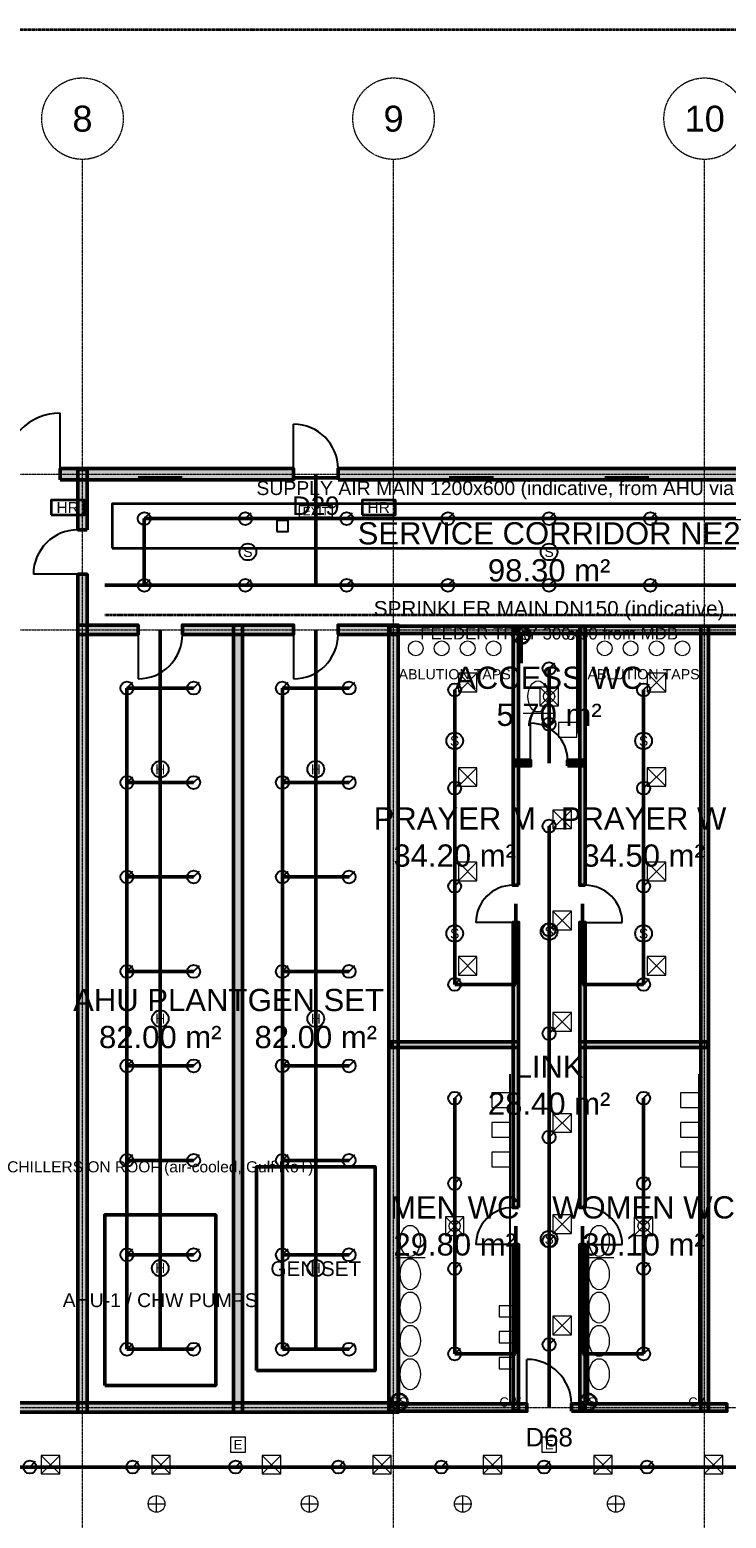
# Model space of a CAD drawing. Header units: millimetres. Extents: x -5300 to 125300, y -375 to 90375.
# Tile 6 of 9: x 62776 to 81583, y 49812 to 90000. Entities that reach past the tile are written whole.
import ezdxf
from ezdxf.enums import TextEntityAlignment as Align

# ---------------------------------------------------------------- set-up
doc = ezdxf.new("R2010")
doc.units = ezdxf.units.MM
for name, pattern in [('CENTER', [5.08, 3.175, -0.635, 0.635, -0.635]), ('DASHED', [1.524, 1.27, -0.254]), ('PHANTOM', [6.35, 3.175, -0.635, 0.635, -0.635, 0.635, -0.635])]:
    doc.linetypes.add(name, pattern=pattern)
for name, color, linetype, lineweight in [('AKS', 1, 'CENTER', 13), ('DUVAR', 7, 'Continuous', 50), ('E-ANNO-TEXT', 52, 'Continuous', 18), ('E-DB', 6, 'Continuous', 50), ('E-FALM', 230, 'Continuous', 25), ('E-LITE', 2, 'Continuous', 18), ('E-LITE-EMER', 40, 'Continuous', 18), ('E-TRAY', 210, 'DASHED', 35), ('ETIKET', 2, 'Continuous', 18), ('FP-ANNO-TEXT', 14, 'Continuous', 18), ('FP-HOSE', 20, 'Continuous', 35), ('FP-SPRK-HEAD', 1, 'Continuous', 25), ('FP-SPRK-PIPE', 12, 'Continuous', 50), ('HATCH', 8, 'Continuous', 9), ('KAPI', 3, 'Continuous', 25), ('M-ANNO-TEXT', 150, 'Continuous', 18), ('M-HVAC-EQPT', 30, 'Continuous', 50), ('M-HVAC-RCG', 3, 'Continuous', 18), ('M-HVAC-SAD', 5, 'Continuous', 35), ('M-HVAC-SCD', 4, 'Continuous', 18), ('MAHAL', 2, 'Continuous', 18), ('P-ANNO-TEXT', 94, 'Continuous', 18), ('P-DCW', 160, 'Continuous', 25), ('P-FIXT', 90, 'Continuous', 18), ('P-SANR', 34, 'Continuous', 35), ('PARSEL', 1, 'PHANTOM', 35)]:
    doc.layers.add(name, color=color, linetype=linetype, lineweight=lineweight)
doc.styles.add('TR-ARIAL', font='arial.ttf')

msp = doc.modelspace()

# ---------------------------------------------------------------- hatches: boundary and pattern name
at = {"layer": 'HATCH'}
for points in [[(63600, 77850), (69900, 77850), (69900, 78150), (63600, 78150)], [(64325, 76500), (64325, 78125), (64075, 78125), (64075, 76500)], [(71100, 77850), (82500, 77850), (82500, 78150), (71100, 78150)], [(64325, 52675), (64325, 75300), (64075, 75300), (64075, 52675)], [(64075, 73675), (65700, 73675), (65700, 73925), (64075, 73925)], [(66900, 73675), (69900, 73675), (69900, 73925), (66900, 73925)], [(68525, 52675), (68525, 73925), (68275, 73925), (68275, 52675)], [(71100, 73675), (72725, 73675), (72725, 73925), (71100, 73925)], [(72725, 52675), (72725, 73925), (72475, 73925), (72475, 52675)], [(72500, 73700), (84700, 73700), (84700, 73900), (72500, 73900)], [(75975, 66900), (75975, 73875), (75825, 73875), (75825, 66900)], [(77775, 66900), (77775, 73875), (77625, 73875), (77625, 66900)], [(81100, 52700), (81100, 73900), (80900, 73900), (80900, 52700)], [(75825, 70125), (76300, 70125), (76300, 70275), (75825, 70275)], [(77300, 70125), (77775, 70125), (77775, 70275), (77300, 70275)], [(75975, 58200), (75975, 65900), (75825, 65900), (75825, 58200)], [(77775, 58200), (77775, 65900), (77625, 65900), (77625, 58200)], [(72525, 62525), (75975, 62525), (75975, 62675), (72525, 62675)], [(77625, 62525), (81075, 62525), (81075, 62675), (77625, 62675)], [(75975, 52725), (75975, 57200), (75825, 57200), (75825, 52725)], [(77775, 52725), (77775, 57200), (77625, 57200), (77625, 52725)], [(47275, 52675), (72725, 52675), (72725, 52925), (47275, 52925)], [(72500, 52700), (76200, 52700), (76200, 52900), (72500, 52900)], [(77400, 52700), (81600, 52700), (81600, 52900), (77400, 52900)]]:
    msp.add_hatch(color=256, dxfattribs=at).paths.add_polyline_path(points)

# ---------------------------------------------------------------- linework, layer by layer
at = {"layer": 'AKS'}
for p, q in [((64200, 7100), (64200, 86500)), ((72600, 7100), (72600, 86500)), ((81000, 7100), (81000, 86500)), ((-3100, 78000), (123100, 78000)), ((-3100, 73800), (123100, 73800)), ((-3100, 52800), (123100, 52800))]:
    msp.add_line(p, q, dxfattribs=at)
for centre in [(64200, 87600), (72600, 87600), (81000, 87600)]:
    msp.add_circle(centre, 1100, dxfattribs=at)
at = {"layer": 'DUVAR'}
for p, q in [((63600, 77850), (63600, 78150)), ((69900, 77850), (69900, 78150)), ((71100, 77850), (71100, 78150)), ((64325, 76500), (64075, 76500)), ((64325, 75300), (64075, 75300)), ((65700, 73675), (65700, 73925)), ((66900, 73675), (66900, 73925)), ((69900, 73675), (69900, 73925)), ((71100, 73675), (71100, 73925)), ((76300, 70125), (76300, 70275)), ((77300, 70125), (77300, 70275)), ((75975, 66900), (75825, 66900)), ((77775, 66900), (77625, 66900)), ((75975, 65900), (75825, 65900)), ((77775, 65900), (77625, 65900)), ((75975, 58200), (75825, 58200)), ((77775, 58200), (77625, 58200)), ((75975, 57200), (75825, 57200)), ((77775, 57200), (77625, 57200)), ((76200, 52700), (76200, 52900)), ((77400, 52700), (77400, 52900))]:
    msp.add_line(p, q, dxfattribs=at)
for points in [[(63600, 77850), (69900, 77850), (69900, 78150), (63600, 78150)], [(64325, 76500), (64325, 78125), (64075, 78125), (64075, 76500)], [(71100, 77850), (82500, 77850), (82500, 78150), (71100, 78150)], [(64325, 52675), (64325, 75300), (64075, 75300), (64075, 52675)], [(64075, 73675), (65700, 73675), (65700, 73925), (64075, 73925)], [(66900, 73675), (69900, 73675), (69900, 73925), (66900, 73925)], [(68525, 52675), (68525, 73925), (68275, 73925), (68275, 52675)], [(71100, 73675), (72725, 73675), (72725, 73925), (71100, 73925)], [(72725, 52675), (72725, 73925), (72475, 73925), (72475, 52675)], [(72500, 73700), (84700, 73700), (84700, 73900), (72500, 73900)], [(75975, 66900), (75975, 73875), (75825, 73875), (75825, 66900)], [(77775, 66900), (77775, 73875), (77625, 73875), (77625, 66900)], [(81100, 52700), (81100, 73900), (80900, 73900), (80900, 52700)], [(75825, 70125), (76300, 70125), (76300, 70275), (75825, 70275)], [(77300, 70125), (77775, 70125), (77775, 70275), (77300, 70275)], [(75975, 58200), (75975, 65900), (75825, 65900), (75825, 58200)], [(77775, 58200), (77775, 65900), (77625, 65900), (77625, 58200)], [(72525, 62525), (75975, 62525), (75975, 62675), (72525, 62675)], [(77625, 62525), (81075, 62525), (81075, 62675), (77625, 62675)], [(75975, 52725), (75975, 57200), (75825, 57200), (75825, 52725)], [(77775, 52725), (77775, 57200), (77625, 57200), (77625, 52725)], [(47275, 52675), (72725, 52675), (72725, 52925), (47275, 52925)], [(72500, 52700), (76200, 52700), (76200, 52900), (72500, 52900)], [(77400, 52700), (81600, 52700), (81600, 52900), (77400, 52900)]]:
    msp.add_lwpolyline(points, close=True, dxfattribs=at)
at = {"layer": 'E-DB'}
msp.add_lwpolyline([(68900, 53800), (72100, 53800), (72100, 59300), (68900, 59300)], close=True, dxfattribs=at)
at = {"layer": 'E-FALM'}
msp.add_lwpolyline([(69450, 76450), (69750, 76450), (69750, 76750), (69450, 76750)], close=True, dxfattribs=at)
for centre in [(68666.7, 75900), (76800, 75900), (74250, 70800), (79350, 70800), (66300, 70033.3), (70500, 70033.3), (74250, 65600), (76800, 65650), (79350, 65600), (66300, 63300), (70500, 63300), (76800, 57350), (66300, 56566.7), (70500, 56566.7)]:
    msp.add_circle(centre, 225, dxfattribs=at)
at = {"layer": 'E-LITE'}
for p, q in [((66200, 49975), (66200, 50425)), ((70333.3, 49975), (70333.3, 50425)), ((74466.7, 49975), (74466.7, 50425)), ((78600, 49975), (78600, 50425)), ((65975, 50200), (66425, 50200)), ((70108.3, 50200), (70558.3, 50200)), ((74241.7, 50200), (74691.7, 50200)), ((78375, 50200), (78825, 50200))]:
    msp.add_line(p, q, dxfattribs=at)
at = {"layer": 'E-LITE', "const_width": 100}
for points in [[(65700, 77900), (66900, 77900)], [(69900, 77900), (71100, 77900)], [(74100, 77900), (75300, 77900)], [(78300, 77900), (79500, 77900)]]:
    msp.add_lwpolyline(points, dxfattribs=at)
at = {"layer": 'E-LITE'}
for centre in [(66200, 50200), (70333.3, 50200), (74466.7, 50200), (78600, 50200)]:
    msp.add_circle(centre, 225, dxfattribs=at)
at = {"layer": 'E-LITE-EMER'}
for points in [[(70050, 76850), (70950, 76850), (70950, 77150), (70050, 77150)], [(68200, 51600), (68600, 51600), (68600, 52000), (68200, 52000)], [(76600, 51600), (77000, 51600), (77000, 52000), (76600, 52000)]]:
    msp.add_lwpolyline(points, close=True, dxfattribs=at)
at = {"layer": 'E-TRAY'}
msp.add_line((64800, 74200), (88800, 74200), dxfattribs=at)
at = {"layer": 'FP-HOSE'}
for points in [[(63350, 76900), (64250, 76900), (64250, 77300), (63350, 77300)], [(71750, 76900), (72650, 76900), (72650, 77300), (71750, 77300)]]:
    msp.add_lwpolyline(points, close=True, dxfattribs=at)
at = {"layer": 'FP-SPRK-HEAD'}
for p, q in [((65866.7, 76800), (66024.2, 76957.5)), ((68600, 76800), (68757.5, 76957.5)), ((71333.3, 76800), (71490.8, 76957.5)), ((74066.7, 76800), (74224.2, 76957.5)), ((76800, 76800), (76957.5, 76957.5)), ((79533.3, 76800), (79690.8, 76957.5)), ((65866.7, 75000), (66024.2, 75157.5)), ((68600, 75000), (68757.5, 75157.5)), ((71333.3, 75000), (71490.8, 75157.5)), ((74066.7, 75000), (74224.2, 75157.5)), ((76800, 75000), (76957.5, 75157.5)), ((79533.3, 75000), (79690.8, 75157.5)), ((76800, 72750), (76957.5, 72907.5)), ((65400, 72225), (65557.5, 72382.5)), ((67200, 72225), (67357.5, 72382.5)), ((69600, 72225), (69757.5, 72382.5)), ((71400, 72225), (71557.5, 72382.5)), ((74250, 72175), (74407.5, 72332.5)), ((79350, 72175), (79507.5, 72332.5)), ((76800, 71250), (76957.5, 71407.5)), ((65400, 69675), (65557.5, 69832.5)), ((67200, 69675), (67357.5, 69832.5)), ((69600, 69675), (69757.5, 69832.5)), ((71400, 69675), (71557.5, 69832.5)), ((74250, 69525), (74407.5, 69682.5)), ((79350, 69525), (79507.5, 69682.5)), ((76800, 68500), (76957.5, 68657.5)), ((65400, 67125), (65557.5, 67282.5)), ((67200, 67125), (67357.5, 67282.5)), ((69600, 67125), (69757.5, 67282.5)), ((71400, 67125), (71557.5, 67282.5)), ((74250, 66875), (74407.5, 67032.5)), ((79350, 66875), (79507.5, 67032.5)), ((76800, 65700), (76957.5, 65857.5)), ((65400, 64575), (65557.5, 64732.5)), ((67200, 64575), (67357.5, 64732.5)), ((69600, 64575), (69757.5, 64732.5)), ((71400, 64575), (71557.5, 64732.5)), ((74250, 64225), (74407.5, 64382.5)), ((79350, 64225), (79507.5, 64382.5)), ((76800, 62900), (76957.5, 63057.5)), ((65400, 62025), (65557.5, 62182.5)), ((67200, 62025), (67357.5, 62182.5)), ((69600, 62025), (69757.5, 62182.5)), ((71400, 62025), (71557.5, 62182.5)), ((74250, 61150), (74407.5, 61307.5)), ((79350, 61150), (79507.5, 61307.5)), ((76800, 60100), (76957.5, 60257.5)), ((65400, 59475), (65557.5, 59632.5)), ((67200, 59475), (67357.5, 59632.5)), ((69600, 59475), (69757.5, 59632.5)), ((71400, 59475), (71557.5, 59632.5)), ((74250, 58850), (74407.5, 59007.5)), ((79350, 58850), (79507.5, 59007.5)), ((65400, 56925), (65557.5, 57082.5)), ((67200, 56925), (67357.5, 57082.5)), ((69600, 56925), (69757.5, 57082.5)), ((71400, 56925), (71557.5, 57082.5)), ((76800, 57300), (76957.5, 57457.5)), ((74250, 56550), (74407.5, 56707.5)), ((79350, 56550), (79507.5, 56707.5)), ((76800, 54500), (76957.5, 54657.5)), ((65400, 54375), (65557.5, 54532.5)), ((67200, 54375), (67357.5, 54532.5)), ((69600, 54375), (69757.5, 54532.5)), ((71400, 54375), (71557.5, 54532.5)), ((74250, 54250), (74407.5, 54407.5)), ((79350, 54250), (79507.5, 54407.5)), ((62777.8, 51192.9), (62935.3, 51350.4)), ((65555.6, 51192.9), (65713.1, 51350.4)), ((68333.3, 51192.9), (68490.8, 51350.4)), ((71111.1, 51192.9), (71268.6, 51350.4)), ((73888.9, 51192.9), (74046.4, 51350.4)), ((76666.7, 51192.9), (76824.2, 51350.4)), ((79444.4, 51192.9), (79601.9, 51350.4))]:
    msp.add_line(p, q, dxfattribs=at)
for centre in [(65866.7, 76800), (68600, 76800), (71333.3, 76800), (74066.7, 76800), (76800, 76800), (79533.3, 76800), (65866.7, 75000), (68600, 75000), (71333.3, 75000), (74066.7, 75000), (76800, 75000), (79533.3, 75000), (76800, 72750), (65400, 72225), (67200, 72225), (69600, 72225), (71400, 72225), (74250, 72175), (79350, 72175), (76800, 71250), (65400, 69675), (67200, 69675), (69600, 69675), (71400, 69675), (74250, 69525), (79350, 69525), (76800, 68500), (65400, 67125), (67200, 67125), (69600, 67125), (71400, 67125), (74250, 66875), (79350, 66875), (76800, 65700), (65400, 64575), (67200, 64575), (69600, 64575), (71400, 64575), (74250, 64225), (79350, 64225), (76800, 62900), (65400, 62025), (67200, 62025), (69600, 62025), (71400, 62025), (74250, 61150), (79350, 61150), (76800, 60100), (65400, 59475), (67200, 59475), (69600, 59475), (71400, 59475), (74250, 58850), (79350, 58850), (76800, 57300), (65400, 56925), (67200, 56925), (69600, 56925), (71400, 56925), (74250, 56550), (79350, 56550), (76800, 54500), (65400, 54375), (67200, 54375), (69600, 54375), (71400, 54375), (74250, 54250), (79350, 54250), (62777.8, 51192.9), (65555.6, 51192.9), (68333.3, 51192.9), (71111.1, 51192.9), (73888.9, 51192.9), (76666.7, 51192.9), (79444.4, 51192.9)]:
    msp.add_circle(centre, 175, dxfattribs=at)
at = {"layer": 'FP-SPRK-PIPE'}
for p, q in [((70500, 75000), (70500, 78000)), ((65866.7, 76800), (68600, 76800)), ((65866.7, 75000), (65866.7, 76800)), ((68600, 76800), (71333.3, 76800)), ((71333.3, 76800), (74066.7, 76800)), ((74066.7, 76800), (76800, 76800)), ((76800, 76800), (79533.3, 76800)), ((79533.3, 76800), (82266.7, 76800)), ((64800, 75000), (88800, 75000)), ((65866.7, 75000), (68600, 75000)), ((65866.7, 75000), (70500, 75000)), ((68600, 75000), (71333.3, 75000)), ((71333.3, 75000), (74066.7, 75000)), ((74066.7, 75000), (76800, 75000)), ((76800, 75000), (79533.3, 75000)), ((79533.3, 75000), (82266.7, 75000)), ((66300, 54375), (66300, 73800)), ((70500, 54375), (70500, 73800)), ((76800, 71250), (76800, 72750)), ((65400, 72225), (67200, 72225)), ((65400, 69675), (65400, 72225)), ((69600, 72225), (71400, 72225)), ((69600, 69675), (69600, 72225)), ((74250, 69525), (74250, 72175)), ((79350, 69525), (79350, 72175)), ((76800, 71250), (76800, 71250)), ((76800, 71250), (76800, 70200)), ((65400, 69675), (67200, 69675)), ((65400, 67125), (65400, 69675)), ((69600, 69675), (71400, 69675)), ((69600, 67125), (69600, 69675)), ((74250, 66875), (74250, 69525)), ((79350, 66875), (79350, 69525)), ((76800, 65700), (76800, 68500)), ((65400, 67125), (67200, 67125)), ((65400, 64575), (65400, 67125)), ((69600, 67125), (71400, 67125)), ((69600, 64575), (69600, 67125)), ((74250, 64225), (74250, 66875)), ((79350, 64225), (79350, 66875)), ((75900, 64225), (75900, 66400)), ((77700, 64225), (77700, 66400)), ((76800, 62900), (76800, 65700)), ((65400, 64575), (67200, 64575)), ((65400, 62025), (65400, 64575)), ((69600, 64575), (71400, 64575)), ((69600, 62025), (69600, 64575)), ((74250, 64225), (75900, 64225)), ((79350, 64225), (77700, 64225)), ((76800, 60100), (76800, 62900)), ((65400, 62025), (67200, 62025)), ((65400, 59475), (65400, 62025)), ((69600, 62025), (71400, 62025)), ((69600, 59475), (69600, 62025)), ((74250, 58850), (74250, 61150)), ((79350, 58850), (79350, 61150)), ((76800, 57300), (76800, 60100)), ((65400, 59475), (67200, 59475)), ((65400, 56925), (65400, 59475)), ((69600, 59475), (71400, 59475)), ((69600, 56925), (69600, 59475)), ((74250, 56550), (74250, 58850)), ((79350, 56550), (79350, 58850)), ((75900, 54250), (75900, 57700)), ((77700, 54250), (77700, 57700)), ((76800, 54500), (76800, 57300)), ((65400, 56925), (67200, 56925)), ((65400, 54375), (65400, 56925)), ((69600, 56925), (71400, 56925)), ((69600, 54375), (69600, 56925)), ((74250, 54250), (74250, 56550)), ((79350, 54250), (79350, 56550)), ((65400, 54375), (67200, 54375)), ((65400, 54375), (66300, 54375)), ((69600, 54375), (71400, 54375)), ((69600, 54375), (70500, 54375)), ((76800, 54500), (76800, 54500)), ((76800, 54500), (76800, 52800)), ((74250, 54250), (75900, 54250)), ((79350, 54250), (77700, 54250)), ((60000, 51192.9), (62777.8, 51192.9)), ((62777.8, 51192.9), (65555.6, 51192.9)), ((65555.6, 51192.9), (68333.3, 51192.9)), ((68333.3, 51192.9), (71111.1, 51192.9)), ((71111.1, 51192.9), (73888.9, 51192.9)), ((73888.9, 51192.9), (76666.7, 51192.9)), ((76666.7, 51192.9), (79444.4, 51192.9)), ((79444.4, 51192.9), (82222.2, 51192.9))]:
    msp.add_line(p, q, dxfattribs=at)
at = {"layer": 'KAPI'}
for p, q in [((63600, 78150), (63600, 79650)), ((69900, 78150), (69900, 79350)), ((64075, 75300), (62875, 75300)), ((65700, 73675), (65700, 72475)), ((69900, 73675), (69900, 72475)), ((76300, 70275), (76300, 71275)), ((75825, 65900), (74825, 65900)), ((77775, 65900), (78775, 65900)), ((75825, 57200), (74825, 57200)), ((77775, 57200), (78775, 57200)), ((76200, 52900), (76200, 54100))]:
    msp.add_line(p, q, dxfattribs=at)
for centre, radius, start, end in [((63600, 78150), 1500, 90, 180), ((69900, 78150), 1200, 0, 90), ((64075, 75300), 1200, 90, 180), ((65700, 73675), 1200, -90, 0), ((69900, 73675), 1200, -90, 0), ((76300, 70275), 1000, 0, 90), ((75825, 65900), 1000, 90, 180), ((77775, 65900), 1000, 0, 90), ((75825, 57200), 1000, 90, 180), ((77775, 57200), 1000, 0, 90), ((76200, 52900), 1200, 0, 90)]:
    msp.add_arc(centre, radius, start, end, dxfattribs=at)
at = {"layer": 'M-HVAC-EQPT'}
msp.add_lwpolyline([(64800, 53400), (67800, 53400), (67800, 58000), (64800, 58000)], close=True, dxfattribs=at)
at = {"layer": 'M-HVAC-RCG'}
for p, q in [((76550, 71750), (77050, 72250)), ((76550, 72250), (77050, 71750)), ((74000, 57450), (74500, 57950)), ((74000, 57950), (74500, 57450)), ((79100, 57450), (79600, 57950)), ((79100, 57950), (79600, 57450))]:
    msp.add_line(p, q, dxfattribs=at)
for points in [[(76550, 71750), (77050, 71750), (77050, 72250), (76550, 72250)], [(74000, 57450), (74500, 57450), (74500, 57950), (74000, 57950)], [(79100, 57450), (79600, 57450), (79600, 57950), (79100, 57950)]]:
    msp.add_lwpolyline(points, close=True, dxfattribs=at)
at = {"layer": 'M-HVAC-SAD'}
msp.add_lwpolyline([(65000, 76000), (88600, 76000), (88600, 77200), (65000, 77200)], close=True, dxfattribs=at)
at = {"layer": 'M-HVAC-SCD'}
for p, q in [((74350, 72125), (74850, 72625)), ((74350, 72625), (74850, 72125)), ((79450, 72125), (79950, 72625)), ((79450, 72625), (79950, 72125)), ((74350, 69575), (74850, 70075)), ((74350, 70075), (74850, 69575)), ((79450, 69575), (79950, 70075)), ((79450, 70075), (79950, 69575)), ((76900, 68433.3), (77400, 68933.3)), ((76900, 68933.3), (77400, 68433.3)), ((74350, 67025), (74850, 67525)), ((74350, 67525), (74850, 67025)), ((79450, 67025), (79950, 67525)), ((79450, 67525), (79950, 67025)), ((76900, 65700), (77400, 66200)), ((76900, 66200), (77400, 65700)), ((74350, 64475), (74850, 64975)), ((74350, 64975), (74850, 64475)), ((79450, 64475), (79950, 64975)), ((79450, 64975), (79950, 64475)), ((76900, 62966.7), (77400, 63466.7)), ((76900, 63466.7), (77400, 62966.7)), ((76900, 60233.3), (77400, 60733.3)), ((76900, 60733.3), (77400, 60233.3)), ((76900, 57500), (77400, 58000)), ((76900, 58000), (77400, 57500)), ((76900, 54766.7), (77400, 55266.7)), ((76900, 55266.7), (77400, 54766.7)), ((63084, 51007.7), (63584, 51507.7)), ((63084, 51507.7), (63584, 51007.7)), ((66068, 51007.7), (66568, 51507.7)), ((66068, 51507.7), (66568, 51007.7)), ((69052, 51007.7), (69552, 51507.7)), ((69052, 51507.7), (69552, 51007.7)), ((72036, 51007.7), (72536, 51507.7)), ((72036, 51507.7), (72536, 51007.7)), ((75020, 51007.7), (75520, 51507.7)), ((75020, 51507.7), (75520, 51007.7)), ((78004, 51007.7), (78504, 51507.7)), ((78004, 51507.7), (78504, 51007.7)), ((80988, 51007.7), (81488, 51507.7)), ((80988, 51507.7), (81488, 51007.7))]:
    msp.add_line(p, q, dxfattribs=at)
for points in [[(74350, 72125), (74850, 72125), (74850, 72625), (74350, 72625)], [(79450, 72125), (79950, 72125), (79950, 72625), (79450, 72625)], [(74350, 69575), (74850, 69575), (74850, 70075), (74350, 70075)], [(79450, 69575), (79950, 69575), (79950, 70075), (79450, 70075)], [(76900, 68433.3), (77400, 68433.3), (77400, 68933.3), (76900, 68933.3)], [(74350, 67025), (74850, 67025), (74850, 67525), (74350, 67525)], [(79450, 67025), (79950, 67025), (79950, 67525), (79450, 67525)], [(76900, 65700), (77400, 65700), (77400, 66200), (76900, 66200)], [(74350, 64475), (74850, 64475), (74850, 64975), (74350, 64975)], [(79450, 64475), (79950, 64475), (79950, 64975), (79450, 64975)], [(76900, 62966.7), (77400, 62966.7), (77400, 63466.7), (76900, 63466.7)], [(76900, 60233.3), (77400, 60233.3), (77400, 60733.3), (76900, 60733.3)], [(76900, 57500), (77400, 57500), (77400, 58000), (76900, 58000)], [(76900, 54766.7), (77400, 54766.7), (77400, 55266.7), (76900, 55266.7)], [(63084, 51007.7), (63584, 51007.7), (63584, 51507.7), (63084, 51507.7)], [(66068, 51007.7), (66568, 51007.7), (66568, 51507.7), (66068, 51507.7)], [(69052, 51007.7), (69552, 51007.7), (69552, 51507.7), (69052, 51507.7)], [(72036, 51007.7), (72536, 51007.7), (72536, 51507.7), (72036, 51507.7)], [(75020, 51007.7), (75520, 51007.7), (75520, 51507.7), (75020, 51507.7)], [(78004, 51007.7), (78504, 51007.7), (78504, 51507.7), (78004, 51507.7)], [(80988, 51007.7), (81488, 51007.7), (81488, 51507.7), (80988, 51507.7)]]:
    msp.add_lwpolyline(points, close=True, dxfattribs=at)
at = {"layer": 'P-DCW'}
for p, q in [((77550, 73650), (77550, 71000)), ((75750, 52950), (75750, 61800)), ((80850, 52950), (80850, 61800))]:
    msp.add_line(p, q, dxfattribs=at)
at = {"layer": 'P-FIXT'}
for p, q in [((76100, 71550), (76900, 71550)), ((72650, 56850), (73450, 56850)), ((77750, 56850), (78550, 56850))]:
    msp.add_line(p, q, dxfattribs=at)
for points in [[(77050, 70900), (77550, 70900), (77550, 71300), (77050, 71300)], [(75250, 60900), (75750, 60900), (75750, 61300), (75250, 61300)], [(80350, 60900), (80850, 60900), (80850, 61300), (80350, 61300)], [(75250, 60100), (75750, 60100), (75750, 60500), (75250, 60500)], [(80350, 60100), (80850, 60100), (80850, 60500), (80350, 60500)], [(75250, 59300), (75750, 59300), (75750, 59700), (75250, 59700)], [(80350, 59300), (80850, 59300), (80850, 59700), (80350, 59700)], [(75450, 55250), (75800, 55250), (75800, 55550), (75450, 55550)], [(75450, 54550), (75800, 54550), (75800, 54850), (75450, 54850)], [(75450, 53850), (75800, 53850), (75800, 54150), (75450, 54150)]]:
    msp.add_lwpolyline(points, close=True, dxfattribs=at)
for centre, radius in [((73200, 73300), 200), ((73900, 73300), 200), ((74600, 73300), 200), ((75300, 73300), 200), ((78300, 73300), 200), ((79000, 73300), 200), ((79700, 73300), 200), ((80400, 73300), 200), ((76800, 72000), 150), ((74250, 57700), 150), ((79350, 57700), 150)]:
    msp.add_circle(centre, radius, dxfattribs=at)
for centre in [(76500, 72000), (73050, 57300), (78150, 57300), (73050, 56400), (78150, 56400), (73050, 55500), (78150, 55500), (73050, 54600), (78150, 54600), (73050, 53700), (78150, 53700)]:
    msp.add_ellipse(centre, major_axis=(0, 420), ratio=0.65, dxfattribs=at)
at = {"layer": 'P-SANR'}
for p, q in [((76050, 73650), (76050, 72900)), ((72750, 52950), (72750, 57300)), ((77850, 52950), (77850, 57300))]:
    msp.add_line(p, q, dxfattribs=at)
for centre in [(76050, 73650), (72750, 52950), (77850, 52950)]:
    msp.add_circle(centre, 225, dxfattribs=at)
at = {"layer": 'PARSEL'}
msp.add_lwpolyline([(0, 0), (120000, 0), (120000, 90000), (0, 90000)], close=True, dxfattribs=at)

# ---------------------------------------------------------------- texts
at = {"layer": 'AKS', "style": 'TR-ARIAL'}
for s, p in [('8', (64200, 87600)), ('9', (72600, 87600)), ('10', (81000, 87600))]:
    msp.add_text(s, height=700, dxfattribs=at).set_placement(p, align=Align.MIDDLE_CENTER)
at = {"layer": 'E-ANNO-TEXT', "style": 'TR-ARIAL'}
for s, height, p in [('EXIT', 225, (70500, 77000)), ('FEEDER TRAY 300x50 from MDB', 325, (76800, 73700)), ('GEN SET', 400, (70500, 56550))]:
    msp.add_text(s, height=height, dxfattribs=at).set_placement(p, align=Align.MIDDLE_CENTER)
at = {"layer": 'E-FALM', "style": 'TR-ARIAL'}
for s, p in [('S', (68666.7, 75900)), ('S', (76800, 75900)), ('S', (74250, 70800)), ('S', (79350, 70800)), ('H', (66300, 70033.3)), ('H', (70500, 70033.3)), ('S', (74250, 65600)), ('S', (76800, 65650)), ('S', (79350, 65600)), ('H', (66300, 63300)), ('H', (70500, 63300)), ('S', (76800, 57350)), ('H', (66300, 56566.7)), ('H', (70500, 56566.7))]:
    msp.add_text(s, height=270, dxfattribs=at).set_placement(p, align=Align.MIDDLE_CENTER)
at = {"layer": 'E-LITE-EMER', "style": 'TR-ARIAL'}
for p in [(68400, 51800), (76800, 51800)]:
    msp.add_text('E', height=250, dxfattribs=at).set_placement(p, align=Align.MIDDLE_CENTER)
at = {"layer": 'ETIKET', "style": 'TR-ARIAL'}
for s, p in [('D29', (70500, 77150)), ('D68', (76800, 52000))]:
    msp.add_text(s, height=500, dxfattribs=at).set_placement(p, align=Align.MIDDLE_CENTER)
at = {"layer": 'FP-ANNO-TEXT', "style": 'TR-ARIAL'}
for s, height, p in [('HR', 300, (63800, 77100)), ('HR', 300, (72200, 77100)), ('SPRINKLER MAIN DN150 (indicative)', 400, (76800, 74375))]:
    msp.add_text(s, height=height, dxfattribs=at).set_placement(p, align=Align.MIDDLE_CENTER)
at = {"layer": 'M-ANNO-TEXT', "style": 'TR-ARIAL'}
for s, height, p in [('SUPPLY AIR MAIN 1200x600 (indicative, from AHU via ceiling void)', 375, (76800, 77625)), ('CHILLERS ON ROOF (air-cooled, Gulf RoT)', 300, (66300, 59300)), ('AHU-1 / CHW PUMPS', 375, (66300, 55700))]:
    msp.add_text(s, height=height, dxfattribs=at).set_placement(p, align=Align.MIDDLE_CENTER)
at = {"layer": 'MAHAL', "char_height": 600, "attachment_point": 5, "style": 'TR-ARIAL'}
for s, insert in [('SERVICE CORRIDOR NE2\\P98.30 m²', (76800, 75900)), ('ACCESS WC\\P5.70 m²', (76800, 72000)), ('PRAYER M\\P34.20 m²', (74250, 68200)), ('PRAYER W\\P34.50 m²', (79350, 68200)), ('AHU PLANT\\P82.00 m²', (66300, 63300)), ('GEN SET\\P82.00 m²', (70500, 63300)), ('LINK\\P28.40 m²', (76800, 61500)), ('MEN WC\\P29.80 m²', (74250, 57700)), ('WOMEN WC\\P30.10 m²', (79350, 57700))]:
    msp.add_mtext(s, dxfattribs=dict(at, insert=insert))
at = {"layer": 'P-ANNO-TEXT', "style": 'TR-ARIAL'}
for s, height, p in [('SS', 250, (76050, 73650)), ('CW', 250, (77550, 73650)), ('ABLUTION TAPS', 275, (74250, 72600)), ('ABLUTION TAPS', 275, (79350, 72600)), ('SS', 250, (72750, 52950)), ('CW', 250, (75750, 52950)), ('SS', 250, (77850, 52950)), ('CW', 250, (80850, 52950))]:
    msp.add_text(s, height=height, dxfattribs=at).set_placement(p, align=Align.MIDDLE_CENTER)

doc.saveas('drawing.dxf')
